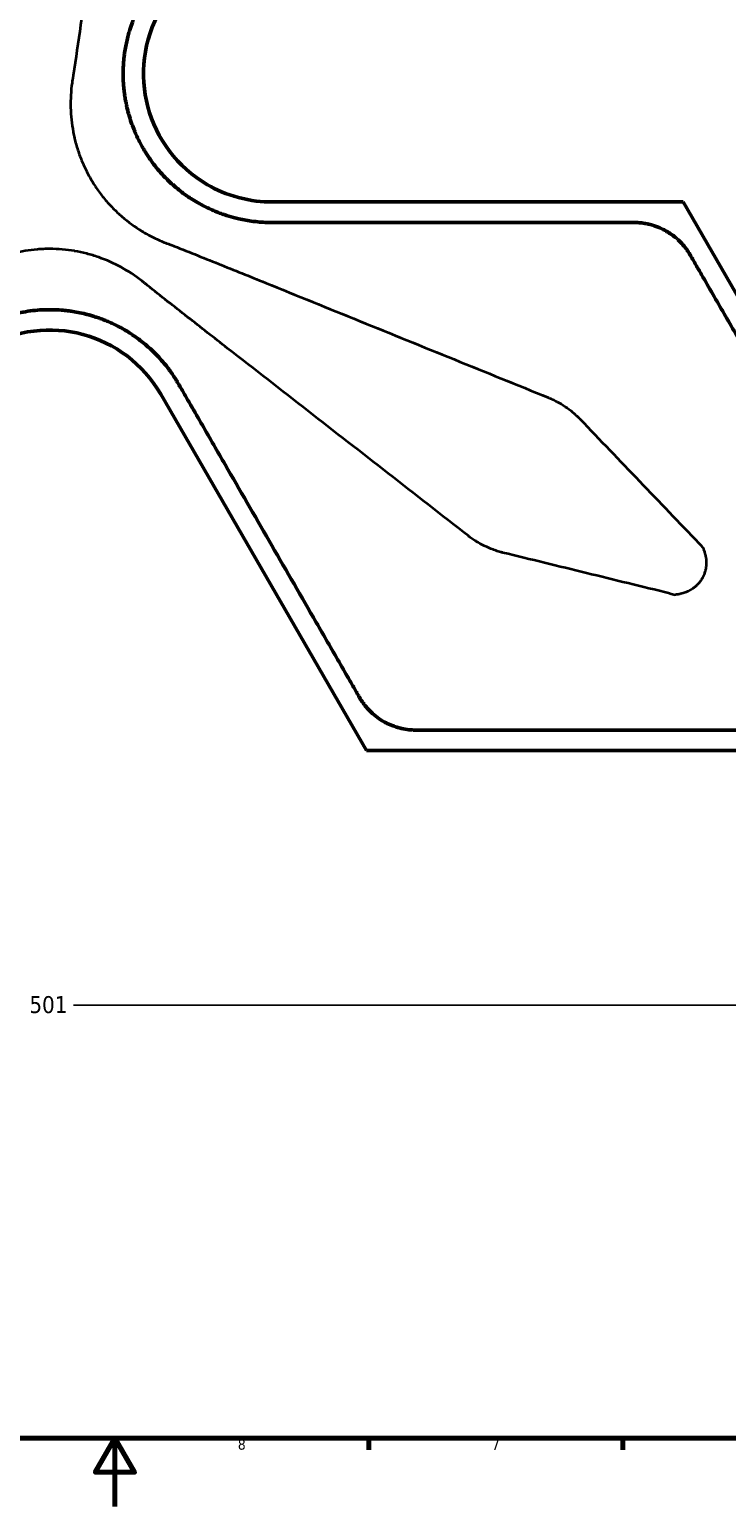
# Model space of a CAD drawing. Header units: inches. Extents: x -446 to 743, y -312 to 529.
# Tile 3 of 7: x 124 to 327, y -312 to 120. Entities that reach past the tile are written whole.
import ezdxf

# ---------------------------------------------------------------- set-up
doc = ezdxf.new("R2010")
doc.units = ezdxf.units.IN
doc.header["$MEASUREMENT"] = 0
for name, color, linetype in [('Dimension (ANSI)', 7, 'Continuous'), ('Visible (ANSI)', 7, 'Continuous'), ('Visible Narrow (ANSI)', 7, 'Continuous')]:
    doc.layers.add(name, color=color, linetype=linetype)

# ---------------------------------------------------------------- blocks, each defined once
blk = doc.blocks.new('block 3')
at = {"color": 7, "lineweight": 70, "true_color": 0xffffff}
blk.add_lwpolyline([(-425.91, -291.92), (-425.91, 508.98), (722.95, 508.98), (722.95, -291.92), (-425.91, -291.92)], dxfattribs=at)
blk = doc.blocks.new('block 4')
at = {"color": 7, "lineweight": 70, "true_color": 0xffffff}
blk.add_lwpolyline([(148.52, -311.92), (148.52, -291.92), (142.75, -301.92), (154.29, -301.92), (148.52, -291.92)], dxfattribs=at)
blk = doc.blocks.new('block 22')
at = {"color": 7, "lineweight": 70, "true_color": 0xffffff}
blk.add_lwpolyline([(222.82, -291.92), (222.82, -295.37)], dxfattribs=at)
blk = doc.blocks.new('block 24')
at = {"color": 7, "lineweight": 70, "true_color": 0xffffff}
blk.add_lwpolyline([(297.13, -291.92), (297.13, -295.37)], dxfattribs=at)
blk = doc.blocks.new('block 49')
at = {"color": 7, "true_color": 0xffffff, "insert": (258.79, -295.37), "char_height": 3.0476, "attachment_point": 7}
blk.add_mtext('\\fTahoma|b0|i0|c0|p34;\\W1;7', dxfattribs=at)
blk = doc.blocks.new('block 51')
at = {"color": 7, "true_color": 0xffffff, "insert": (184.48, -295.37), "char_height": 3.0476, "attachment_point": 7}
blk.add_mtext('\\fTahoma|b0|i0|c0|p34;\\W1;8', dxfattribs=at)
blk = doc.blocks.new('block 2')
for name in ['block 3', 'block 4', 'block 51', 'block 22', 'block 49', 'block 24']:
    blk.add_blockref(name, (0, 0))
blk = doc.blocks.new('block 115')
at = {"layer": 'Visible Narrow (ANSI)', "color": 7, "lineweight": 35, "true_color": 0xffffff}
blk.add_open_spline([(129.47, 55.94), (129.32, 55.94), (129.17, 55.94), (129.01, 55.94), (128.86, 55.94), (128.71, 55.94), (128.56, 55.93), (128.25, 55.93), (127.95, 55.92), (127.65, 55.91), (127.04, 55.88), (126.44, 55.84), (125.84, 55.79), (124.64, 55.69), (123.45, 55.54), (122.26, 55.34), (121.08, 55.13), (119.9, 54.88), (118.73, 54.58), (118.14, 54.43), (117.56, 54.27), (116.98, 54.09), (116.98, 54.09), (116.98, 54.09), (116.98, 54.09), (116.4, 53.92), (115.82, 53.73), (115.24, 53.53), (115.24, 53.53), (115.24, 53.53), (115.24, 53.53), (112.94, 52.73), (110.73, 51.75), (108.61, 50.59), (108.6, 50.59), (108.6, 50.59), (108.6, 50.59), (107.54, 50.01), (106.5, 49.38), (105.48, 48.72), (104.46, 48.05), (103.47, 47.34), (102.52, 46.59)], degree=3, knots=[0, 0, 0, 0, 1, 1, 1, 2, 2, 2, 3, 3, 3, 4, 4, 4, 5, 5, 5, 6, 6, 6, 7, 7, 7, 8, 8, 8, 9, 9, 9, 10, 10, 10, 11, 11, 11, 12, 12, 12, 13, 13, 13, 14, 14, 14, 14], dxfattribs=at)
blk = doc.blocks.new('block 128')
at = {"layer": 'Visible Narrow (ANSI)', "color": 7, "lineweight": 35, "true_color": 0xffffff}
blk.add_open_spline([(141.36, 76.53), (141.43, 76.4), (141.51, 76.27), (141.59, 76.14), (141.67, 76.01), (141.74, 75.88), (141.82, 75.75), (141.98, 75.49), (142.14, 75.23), (142.3, 74.97), (142.63, 74.46), (142.96, 73.96), (143.31, 73.47), (143.99, 72.48), (144.72, 71.52), (145.49, 70.59), (146.26, 69.67), (147.06, 68.77), (147.91, 67.91), (148.33, 67.48), (148.76, 67.06), (149.21, 66.64), (149.21, 66.64), (149.21, 66.64), (149.21, 66.64), (149.65, 66.22), (150.1, 65.82), (150.56, 65.42), (150.56, 65.42), (150.57, 65.42), (150.57, 65.41), (152.41, 63.82), (154.36, 62.4), (156.43, 61.14), (156.43, 61.14), (156.43, 61.14), (156.43, 61.14), (157.47, 60.51), (158.53, 59.92), (159.61, 59.37), (160.7, 58.82), (161.81, 58.32), (162.94, 57.87)], degree=3, knots=[0, 0, 0, 0, 1, 1, 1, 2, 2, 2, 3, 3, 3, 4, 4, 4, 5, 5, 5, 6, 6, 6, 7, 7, 7, 8, 8, 8, 9, 9, 9, 10, 10, 10, 11, 11, 11, 12, 12, 12, 13, 13, 13, 14, 14, 14, 14], dxfattribs=at)
blk = doc.blocks.new('block 129')
at = {"layer": 'Visible Narrow (ANSI)', "color": 7, "lineweight": 35, "true_color": 0xffffff}
blk.add_open_spline([(162.94, 57.87), (163.47, 57.65), (164.01, 57.44), (164.56, 57.25), (164.63, 57.22), (164.69, 57.2), (164.76, 57.17), (164.78, 57.17), (164.8, 57.16), (164.82, 57.15), (164.84, 57.15), (164.85, 57.14), (164.86, 57.14), (164.87, 57.13), (164.89, 57.13), (164.91, 57.12), (164.91, 57.12), (164.91, 57.12), (164.92, 57.12), (164.92, 57.12), (164.93, 57.11), (164.94, 57.11), (164.94, 57.11), (164.95, 57.11), (164.95, 57.11)], degree=3, knots=[0, 0, 0, 0, 1, 1, 1, 2, 2, 2, 3, 3, 3, 4, 4, 4, 5, 5, 5, 6, 6, 6, 7, 7, 7, 8, 8, 8, 8], dxfattribs=at)
blk = doc.blocks.new('block 130')
at = {"layer": 'Visible Narrow (ANSI)', "color": 7, "lineweight": 35, "true_color": 0xffffff}
blk.add_open_spline([(164.95, 57.11), (169.56, 55.29), (174.17, 53.44), (178.77, 51.6), (183.37, 49.75), (187.96, 47.89), (192.56, 46.03), (201.75, 42.31), (210.94, 38.58), (220.14, 34.85), (229.33, 31.12), (238.52, 27.39), (247.71, 23.66), (256.9, 19.93), (266.09, 16.2), (275.29, 12.47)], degree=3, knots=[0, 0, 0, 0, 1, 1, 1, 2, 2, 2, 3, 3, 3, 4, 4, 4, 5, 5, 5, 5], dxfattribs=at)
blk = doc.blocks.new('block 131')
at = {"layer": 'Visible Narrow (ANSI)', "color": 7, "lineweight": 35, "true_color": 0xffffff}
blk.add_open_spline([(275.29, 12.47), (275.37, 12.44), (275.46, 12.4), (275.55, 12.37), (275.57, 12.36), (275.59, 12.35), (275.61, 12.34), (275.72, 12.29), (275.83, 12.25), (275.93, 12.2), (276.14, 12.11), (276.35, 12.02), (276.56, 11.92), (276.57, 11.91), (276.57, 11.91), (276.58, 11.91), (276.99, 11.71), (277.4, 11.51), (277.8, 11.29), (277.82, 11.28), (277.83, 11.27), (277.85, 11.26), (278.65, 10.84), (279.42, 10.37), (280.16, 9.87), (280.2, 9.84), (280.23, 9.82), (280.27, 9.8), (280.99, 9.3), (281.68, 8.78), (282.36, 8.22), (282.41, 8.18), (282.46, 8.14), (282.51, 8.09), (282.81, 7.84), (283.11, 7.58), (283.4, 7.32), (283.46, 7.26), (283.52, 7.21), (283.58, 7.15), (283.68, 7.05), (283.79, 6.95), (283.9, 6.85), (283.96, 6.78), (284.03, 6.72), (284.09, 6.66), (284.11, 6.64), (284.13, 6.62), (284.15, 6.6), (284.19, 6.56), (284.23, 6.52), (284.27, 6.48), (284.29, 6.46), (284.31, 6.44), (284.33, 6.42), (284.34, 6.42), (284.34, 6.41), (284.35, 6.41), (284.36, 6.39), (284.38, 6.38), (284.39, 6.36)], degree=3, knots=[0, 0, 0, 0, 1, 1, 1, 2, 2, 2, 3, 3, 3, 4, 4, 4, 5, 5, 5, 6, 6, 6, 7, 7, 7, 8, 8, 8, 9, 9, 9, 10, 10, 10, 11, 11, 11, 12, 12, 12, 13, 13, 13, 14, 14, 14, 15, 15, 15, 16, 16, 16, 17, 17, 17, 18, 18, 18, 19, 19, 19, 20, 20, 20, 20], dxfattribs=at)
blk = doc.blocks.new('block 132')
at = {"layer": 'Visible Narrow (ANSI)', "color": 7, "lineweight": 35, "true_color": 0xffffff}
blk.add_open_spline([(284.39, 6.36), (284.42, 6.33), (284.45, 6.3), (284.49, 6.27), (284.52, 6.23), (284.55, 6.2), (284.58, 6.17)], degree=3, knots=[0, 0, 0, 0, 1, 1, 1, 2, 2, 2, 2], dxfattribs=at)
blk = doc.blocks.new('block 133')
at = {"layer": 'Visible Narrow (ANSI)', "color": 7, "lineweight": 35, "true_color": 0xffffff}
blk.add_open_spline([(284.58, 6.17), (290.37, 0.12), (296.16, -5.93), (301.96, -11.98), (307.75, -18.03), (313.55, -24.08), (319.33, -30.14)], degree=3, knots=[0, 0, 0, 0, 1, 1, 1, 2, 2, 2, 2], dxfattribs=at)
blk = doc.blocks.new('block 134')
at = {"layer": 'Visible Narrow (ANSI)', "color": 7, "lineweight": 35, "true_color": 0xffffff}
blk.add_open_spline([(320.44, -31.31), (320.16, -31.02), (319.61, -30.43), (319.33, -30.14)], degree=3, dxfattribs=at)
blk = doc.blocks.new('block 135')
at = {"layer": 'Visible Narrow (ANSI)', "color": 7, "lineweight": 35, "true_color": 0xffffff}
blk.add_open_spline([(320.44, -31.31), (320.45, -31.32), (320.45, -31.33), (320.46, -31.34), (320.46, -31.35), (320.46, -31.36), (320.47, -31.37), (320.49, -31.41), (320.51, -31.45), (320.52, -31.49), (320.55, -31.54), (320.57, -31.59), (320.59, -31.64), (320.63, -31.74), (320.68, -31.86), (320.72, -31.97), (320.78, -32.11), (320.83, -32.26), (320.88, -32.4), (320.93, -32.54), (320.98, -32.68), (321.02, -32.81), (321.1, -33.05), (321.16, -33.3), (321.22, -33.54), (321.23, -33.56), (321.23, -33.58), (321.24, -33.6), (321.29, -33.85), (321.34, -34.11), (321.38, -34.36), (321.4, -34.48), (321.42, -34.59), (321.43, -34.71), (321.44, -34.84), (321.46, -34.97), (321.47, -35.1), (321.49, -35.35), (321.49, -35.59), (321.49, -35.84), (321.49, -35.86), (321.49, -35.88), (321.49, -35.91), (321.49, -36.12), (321.48, -36.34), (321.47, -36.55), (321.45, -36.73), (321.43, -36.92), (321.41, -37.1), (321.37, -37.38), (321.32, -37.66), (321.26, -37.94), (321.23, -38.05), (321.2, -38.16), (321.17, -38.27), (321.08, -38.61), (320.98, -38.93), (320.85, -39.26), (320.68, -39.68), (320.49, -40.08), (320.26, -40.48), (320.26, -40.48), (320.26, -40.48), (320.25, -40.49), (320.05, -40.83), (319.83, -41.16), (319.6, -41.47), (319.56, -41.52), (319.52, -41.57), (319.48, -41.62), (319.27, -41.88), (319.05, -42.13), (318.81, -42.37), (318.72, -42.46), (318.63, -42.55), (318.54, -42.63), (318.34, -42.82), (318.13, -43), (317.91, -43.17), (317.76, -43.28), (317.6, -43.4), (317.44, -43.51), (317.27, -43.62), (317.1, -43.73), (316.92, -43.84), (316.89, -43.85), (316.86, -43.87), (316.83, -43.89), (316.62, -44.01), (316.4, -44.12), (316.18, -44.23), (316.07, -44.28), (315.96, -44.33), (315.85, -44.38), (315.49, -44.53), (315.13, -44.67), (314.76, -44.78), (314.75, -44.78), (314.74, -44.78), (314.73, -44.78), (314.48, -44.86), (314.22, -44.93), (313.96, -44.99), (313.83, -45.01), (313.7, -45.04), (313.57, -45.06), (313.56, -45.06), (313.55, -45.07), (313.54, -45.07), (313.38, -45.1), (313.23, -45.12), (313.08, -45.14), (312.91, -45.17), (312.74, -45.19), (312.57, -45.21), (312.55, -45.21), (312.52, -45.21), (312.5, -45.22), (312.48, -45.22), (312.46, -45.22), (312.44, -45.22), (312.43, -45.22), (312.42, -45.23), (312.41, -45.22)], degree=3, knots=[0, 0, 0, 0, 1, 1, 1, 2, 2, 2, 3, 3, 3, 4, 4, 4, 5, 5, 5, 6, 6, 6, 7, 7, 7, 8, 8, 8, 9, 9, 9, 10, 10, 10, 11, 11, 11, 12, 12, 12, 13, 13, 13, 14, 14, 14, 15, 15, 15, 16, 16, 16, 17, 17, 17, 18, 18, 18, 19, 19, 19, 20, 20, 20, 21, 21, 21, 22, 22, 22, 23, 23, 23, 24, 24, 24, 25, 25, 25, 26, 26, 26, 27, 27, 27, 28, 28, 28, 29, 29, 29, 30, 30, 30, 31, 31, 31, 32, 32, 32, 33, 33, 33, 34, 34, 34, 35, 35, 35, 36, 36, 36, 37, 37, 37, 38, 38, 38, 39, 39, 39, 40, 40, 40, 41, 41, 41, 41], dxfattribs=at)
blk = doc.blocks.new('block 136')
at = {"layer": 'Visible Narrow (ANSI)', "color": 7, "lineweight": 35, "true_color": 0xffffff}
blk.add_open_spline([(310.84, -44.84), (311.23, -44.94), (312.02, -45.13), (312.41, -45.23)], degree=3, dxfattribs=at)
blk = doc.blocks.new('block 137')
at = {"layer": 'Visible Narrow (ANSI)', "color": 7, "lineweight": 35, "true_color": 0xffffff}
blk.add_open_spline([(310.84, -44.84), (302.7, -42.87), (294.56, -40.88), (286.43, -38.88), (278.29, -36.89), (270.15, -34.9), (262.01, -32.91)], degree=3, knots=[0, 0, 0, 0, 1, 1, 1, 2, 2, 2, 2], dxfattribs=at)
blk = doc.blocks.new('block 138')
at = {"layer": 'Visible Narrow (ANSI)', "color": 7, "lineweight": 35, "true_color": 0xffffff}
blk.add_open_spline([(262.01, -32.91), (261.97, -32.89), (261.93, -32.88), (261.89, -32.87), (261.85, -32.86), (261.8, -32.85), (261.76, -32.84)], degree=3, knots=[0, 0, 0, 0, 1, 1, 1, 2, 2, 2, 2], dxfattribs=at)
blk = doc.blocks.new('block 139')
at = {"layer": 'Visible Narrow (ANSI)', "color": 7, "lineweight": 35, "true_color": 0xffffff}
blk.add_open_spline([(261.76, -32.84), (261.74, -32.84), (261.72, -32.83), (261.69, -32.83), (261.69, -32.82), (261.68, -32.82), (261.68, -32.82), (261.57, -32.79), (261.46, -32.76), (261.35, -32.73), (261.12, -32.67), (260.89, -32.6), (260.66, -32.53), (260.2, -32.39), (259.75, -32.24), (259.3, -32.07), (259.24, -32.05), (259.18, -32.03), (259.12, -32), (258.29, -31.7), (257.48, -31.35), (256.69, -30.97), (256.65, -30.95), (256.62, -30.93), (256.58, -30.92), (255.77, -30.52), (254.99, -30.09), (254.22, -29.62), (254.21, -29.61), (254.19, -29.6), (254.18, -29.59), (253.8, -29.35), (253.42, -29.1), (253.05, -28.85), (253.04, -28.84), (253.03, -28.84), (253.03, -28.83), (252.84, -28.7), (252.66, -28.57), (252.47, -28.43), (252.38, -28.37), (252.28, -28.3), (252.19, -28.22), (252.11, -28.17), (252.04, -28.11), (251.96, -28.05), (251.95, -28.04), (251.93, -28.03), (251.91, -28.01)], degree=3, knots=[0, 0, 0, 0, 1, 1, 1, 2, 2, 2, 3, 3, 3, 4, 4, 4, 5, 5, 5, 6, 6, 6, 7, 7, 7, 8, 8, 8, 9, 9, 9, 10, 10, 10, 11, 11, 11, 12, 12, 12, 13, 13, 13, 14, 14, 14, 15, 15, 15, 16, 16, 16, 16], dxfattribs=at)
blk = doc.blocks.new('block 140')
at = {"layer": 'Visible Narrow (ANSI)', "color": 7, "lineweight": 35, "true_color": 0xffffff}
blk.add_open_spline([(251.91, -28.01), (244.09, -21.91), (236.26, -15.82), (228.44, -9.72), (220.61, -3.63), (212.78, 2.47), (204.96, 8.56), (197.13, 14.66), (189.31, 20.75), (181.49, 26.85), (177.58, 29.9), (173.67, 32.96), (169.77, 36.02), (165.87, 39.07), (161.97, 42.14), (158.09, 45.22)], degree=3, knots=[0, 0, 0, 0, 1, 1, 1, 2, 2, 2, 3, 3, 3, 4, 4, 4, 5, 5, 5, 5], dxfattribs=at)
blk = doc.blocks.new('block 141')
at = {"layer": 'Visible Narrow (ANSI)', "color": 7, "lineweight": 35, "true_color": 0xffffff}
blk.add_open_spline([(158.09, 45.22), (158.07, 45.24), (158.05, 45.26), (158.02, 45.28), (157.99, 45.31), (157.97, 45.33), (157.94, 45.36), (157.88, 45.4), (157.83, 45.45), (157.77, 45.5), (157.57, 45.67), (157.37, 45.84), (157.16, 46), (156.92, 46.2), (156.67, 46.4), (156.43, 46.59)], degree=3, knots=[0, 0, 0, 0, 1, 1, 1, 2, 2, 2, 3, 3, 3, 4, 4, 4, 5, 5, 5, 5], dxfattribs=at)
blk = doc.blocks.new('block 142')
at = {"layer": 'Visible Narrow (ANSI)', "color": 7, "lineweight": 35, "true_color": 0xffffff}
blk.add_open_spline([(156.43, 46.59), (154.5, 48.09), (152.49, 49.41), (150.38, 50.57), (150.37, 50.57), (150.36, 50.58), (150.34, 50.59), (148.25, 51.73), (146.06, 52.7), (143.78, 53.5), (143.76, 53.51), (143.74, 53.52), (143.71, 53.53), (143.16, 53.72), (142.61, 53.9), (142.05, 54.07), (142.02, 54.08), (142, 54.08), (141.97, 54.09), (141.42, 54.26), (140.85, 54.42), (140.29, 54.56), (140.27, 54.57), (140.24, 54.57), (140.22, 54.58), (139.07, 54.88), (137.91, 55.13), (136.74, 55.33), (136.72, 55.33), (136.7, 55.33), (136.68, 55.34), (135.5, 55.54), (134.32, 55.69), (133.12, 55.79), (131.91, 55.89), (130.69, 55.94), (129.47, 55.94)], degree=3, knots=[0, 0, 0, 0, 1, 1, 1, 2, 2, 2, 3, 3, 3, 4, 4, 4, 5, 5, 5, 6, 6, 6, 7, 7, 7, 8, 8, 8, 9, 9, 9, 10, 10, 10, 11, 11, 11, 12, 12, 12, 12], dxfattribs=at)
blk = doc.blocks.new('block 155')
at = {"layer": 'Visible Narrow (ANSI)', "color": 7, "lineweight": 35, "true_color": 0xffffff}
blk.add_open_spline([(152.85, 224.55), (151.48, 214.72), (150.11, 204.9), (148.74, 195.07), (147.38, 185.25), (146.01, 175.42), (144.65, 165.6), (143.28, 155.77), (141.92, 145.95), (140.54, 136.13), (139.85, 131.21), (139.16, 126.3), (138.47, 121.4), (137.77, 116.49), (137.06, 111.58), (136.33, 106.68)], degree=3, knots=[0, 0, 0, 0, 1, 1, 1, 2, 2, 2, 3, 3, 3, 4, 4, 4, 5, 5, 5, 5], dxfattribs=at)
blk = doc.blocks.new('block 156')
at = {"layer": 'Visible Narrow (ANSI)', "color": 7, "lineweight": 35, "true_color": 0xffffff}
blk.add_open_spline([(136.33, 106.68), (136.33, 106.65), (136.32, 106.62), (136.31, 106.59), (136.31, 106.55), (136.3, 106.52), (136.29, 106.48), (136.28, 106.41), (136.27, 106.34), (136.25, 106.27), (136.21, 106.01), (136.16, 105.75), (136.12, 105.49), (136.07, 105.18), (136.02, 104.87), (135.98, 104.55)], degree=3, knots=[0, 0, 0, 0, 1, 1, 1, 2, 2, 2, 3, 3, 3, 4, 4, 4, 5, 5, 5, 5], dxfattribs=at)
blk = doc.blocks.new('block 157')
at = {"layer": 'Visible Narrow (ANSI)', "color": 7, "lineweight": 35, "true_color": 0xffffff}
blk.add_open_spline([(135.98, 104.55), (135.64, 102.14), (135.5, 99.73), (135.56, 97.33), (135.56, 97.32), (135.56, 97.3), (135.56, 97.29), (135.62, 94.9), (135.87, 92.52), (136.32, 90.15), (136.32, 90.12), (136.33, 90.1), (136.33, 90.08), (136.44, 89.5), (136.56, 88.93), (136.69, 88.36), (136.7, 88.34), (136.71, 88.31), (136.71, 88.29), (136.84, 87.72), (136.99, 87.16), (137.14, 86.6), (137.15, 86.57), (137.16, 86.55), (137.16, 86.52), (137.48, 85.38), (137.85, 84.25), (138.26, 83.14), (138.27, 83.12), (138.27, 83.1), (138.28, 83.08), (138.69, 81.96), (139.16, 80.86), (139.67, 79.77), (140.18, 78.67), (140.75, 77.59), (141.36, 76.53)], degree=3, knots=[0, 0, 0, 0, 1, 1, 1, 2, 2, 2, 3, 3, 3, 4, 4, 4, 5, 5, 5, 6, 6, 6, 7, 7, 7, 8, 8, 8, 9, 9, 9, 10, 10, 10, 11, 11, 11, 12, 12, 12, 12], dxfattribs=at)
blk = doc.blocks.new('block 171')
at = {"layer": 'Visible (ANSI)', "color": 7, "lineweight": 50, "true_color": 0xffffff}
blk.add_lwpolyline([(161.91, 13.46), (222.09, -90.78)], dxfattribs=at)
blk = doc.blocks.new('block 172')
at = {"layer": 'Visible (ANSI)', "color": 7, "lineweight": 50, "true_color": 0xffffff}
blk.add_lwpolyline([(222.12, -90.72), (222.09, -90.78)], dxfattribs=at)
blk = doc.blocks.new('block 175')
at = {"layer": 'Visible (ANSI)', "color": 7, "lineweight": 50, "true_color": 0xffffff}
blk.add_lwpolyline([(374.92, -34.54), (314.74, 69.7)], dxfattribs=at)
blk = doc.blocks.new('block 176')
at = {"layer": 'Visible (ANSI)', "color": 7, "lineweight": 50, "true_color": 0xffffff}
blk.add_lwpolyline([(314.71, 69.64), (314.74, 69.7)], dxfattribs=at)
blk = doc.blocks.new('block 187')
at = {"layer": 'Visible (ANSI)', "color": 7, "lineweight": 50, "true_color": 0xffffff}
blk.add_open_spline([(161.91, 125.94), (151.55, 108.01), (157.7, 85.08), (175.63, 74.72), (180.21, 71.74), (188.92, 69.4), (194.38, 69.7)], degree=3, knots=[0, 0, 0, 0, 1, 1, 1, 2, 2, 2, 2], dxfattribs=at)
blk = doc.blocks.new('block 188')
at = {"layer": 'Visible (ANSI)', "color": 7, "lineweight": 50, "true_color": 0xffffff}
blk.add_lwpolyline([(314.74, 69.7), (194.38, 69.7)], dxfattribs=at)
blk = doc.blocks.new('block 192')
at = {"layer": 'Visible (ANSI)', "color": 7, "lineweight": 50, "true_color": 0xffffff}
blk.add_open_spline([(161.91, 13.46), (151.55, 31.39), (128.62, 37.54), (110.69, 27.18), (105.81, 24.71), (99.43, 18.34), (96.96, 13.46)], degree=3, knots=[0, 0, 0, 0, 1, 1, 1, 2, 2, 2, 2], dxfattribs=at)
blk = doc.blocks.new('block 193')
at = {"layer": 'Visible (ANSI)', "color": 7, "lineweight": 50, "true_color": 0xffffff}
blk.add_lwpolyline([(222.09, -90.78), (342.45, -90.78)], dxfattribs=at)
blk = doc.blocks.new('block 203')
at = {"layer": 'Visible (ANSI)', "color": 7, "lineweight": 50, "true_color": 0xffffff}
blk.add_open_spline([(91.8, 16.43), (92.76, 18.09), (93.82, 19.66), (94.97, 21.16), (96.12, 22.66), (97.36, 24.08), (98.7, 25.42), (99.37, 26.09), (100.07, 26.74), (100.79, 27.37), (101.51, 28.01), (102.24, 28.61), (103, 29.19), (104.51, 30.35), (106.08, 31.4), (107.71, 32.34), (109.35, 33.29), (111.05, 34.13), (112.81, 34.86), (112.81, 34.86), (112.81, 34.86), (112.81, 34.86), (113.69, 35.22), (114.59, 35.56), (115.49, 35.87), (115.49, 35.87), (115.49, 35.87), (115.49, 35.87), (116.39, 36.17), (117.3, 36.45), (118.21, 36.69), (118.21, 36.69), (118.22, 36.69), (118.22, 36.69), (120.04, 37.18), (121.89, 37.55), (123.77, 37.8), (123.77, 37.8), (123.77, 37.8), (123.77, 37.8), (124.71, 37.92), (125.65, 38.02), (126.6, 38.08), (127.55, 38.14), (128.51, 38.17), (129.47, 38.17), (129.47, 38.17), (129.47, 38.17), (129.47, 38.17)], degree=3, knots=[0, 0, 0, 0, 1, 1, 1, 2, 2, 2, 3, 3, 3, 4, 4, 4, 5, 5, 5, 6, 6, 6, 7, 7, 7, 8, 8, 8, 9, 9, 9, 10, 10, 10, 11, 11, 11, 12, 12, 12, 13, 13, 13, 14, 14, 14, 15, 15, 15, 16, 16, 16, 16], dxfattribs=at)
blk = doc.blocks.new('block 204')
at = {"layer": 'Visible (ANSI)', "color": 7, "lineweight": 50, "true_color": 0xffffff}
blk.add_open_spline([(129.47, 38.17), (130.63, 38.17), (131.78, 38.13), (132.94, 38.04), (133.52, 37.99), (134.11, 37.93), (134.69, 37.86), (135.03, 37.82), (135.37, 37.77), (135.71, 37.73), (136.38, 37.63), (137.05, 37.51), (137.72, 37.39), (138.49, 37.24), (139.26, 37.07), (140.02, 36.87), (140.25, 36.82), (140.48, 36.76), (140.7, 36.7), (141.09, 36.6), (141.47, 36.49), (141.86, 36.37), (142.22, 36.26), (142.59, 36.15), (142.95, 36.03), (143.12, 35.98), (143.28, 35.92), (143.44, 35.87), (143.92, 35.71), (144.39, 35.54), (144.86, 35.36), (145.28, 35.2), (145.7, 35.04), (146.11, 34.86), (146.63, 34.65), (147.15, 34.42), (147.66, 34.19), (148.41, 33.84), (149.15, 33.48), (149.87, 33.09), (150.32, 32.86), (150.76, 32.61), (151.19, 32.36), (151.77, 32.03), (152.34, 31.68), (152.91, 31.32), (153.14, 31.17), (153.38, 31.02), (153.61, 30.86), (154.24, 30.44), (154.87, 29.99), (155.48, 29.54), (155.64, 29.42), (155.79, 29.31), (155.94, 29.2), (156.46, 28.79), (156.98, 28.37), (157.49, 27.94), (158.44, 27.15), (159.34, 26.32), (160.21, 25.45), (160.61, 25.05), (161, 24.65), (161.38, 24.24), (161.92, 23.65), (162.45, 23.05), (162.96, 22.43), (163.3, 22.02), (163.63, 21.61), (163.95, 21.19), (164.16, 20.91), (164.37, 20.64), (164.57, 20.36), (165.08, 19.66), (165.57, 18.95), (166.04, 18.22), (166.28, 17.86), (166.51, 17.49), (166.73, 17.12), (166.75, 17.08), (166.77, 17.05), (166.79, 17.01), (166.99, 16.69), (167.12, 16.46), (167.14, 16.43)], degree=3, knots=[0, 0, 0, 0, 1, 1, 1, 2, 2, 2, 3, 3, 3, 4, 4, 4, 5, 5, 5, 6, 6, 6, 7, 7, 7, 8, 8, 8, 9, 9, 9, 10, 10, 10, 11, 11, 11, 12, 12, 12, 13, 13, 13, 14, 14, 14, 15, 15, 15, 16, 16, 16, 17, 17, 17, 18, 18, 18, 19, 19, 19, 20, 20, 20, 21, 21, 21, 22, 22, 22, 23, 23, 23, 24, 24, 24, 25, 25, 25, 26, 26, 26, 27, 27, 27, 28, 28, 28, 28], dxfattribs=at)
blk = doc.blocks.new('block 205')
at = {"layer": 'Visible (ANSI)', "color": 7, "lineweight": 50, "true_color": 0xffffff}
blk.add_open_spline([(167.14, 16.43), (167.14, 16.42), (167.16, 16.38), (167.17, 16.38), (167.18, 16.36), (167.18, 16.35), (167.19, 16.33), (167.21, 16.3), (167.23, 16.27), (167.25, 16.23), (167.29, 16.17), (167.32, 16.1), (167.36, 16.04), (167.44, 15.91), (167.51, 15.78), (167.58, 15.65), (167.73, 15.4), (167.88, 15.14), (168.03, 14.89), (168.32, 14.38), (168.62, 13.86), (168.91, 13.35), (169.49, 12.35), (170.08, 11.32), (170.66, 10.33), (171.78, 8.39), (173.01, 6.26), (174.09, 4.38), (176.31, 0.54), (178.53, -3.31), (180.75, -7.15), (185.04, -14.58), (189.33, -22.01), (193.62, -29.44), (197.94, -36.93), (202.26, -44.41), (206.59, -51.9), (208.8, -55.73), (211.01, -59.57), (213.23, -63.4), (214.36, -65.37), (215.49, -67.33), (216.63, -69.29), (217.2, -70.29), (217.78, -71.29), (218.36, -72.29), (218.65, -72.79), (218.94, -73.29), (219.23, -73.8), (219.37, -74.05), (219.52, -74.3), (219.67, -74.55), (219.74, -74.68), (219.81, -74.81), (219.88, -74.93), (219.9, -74.96), (220.1, -75.31), (220.1, -75.31)], degree=3, knots=[0, 0, 0, 0, 1, 1, 1, 2, 2, 2, 3, 3, 3, 4, 4, 4, 5, 5, 5, 6, 6, 6, 7, 7, 7, 8, 8, 8, 9, 9, 9, 10, 10, 10, 11, 11, 11, 12, 12, 12, 13, 13, 13, 14, 14, 14, 15, 15, 15, 16, 16, 16, 17, 17, 17, 18, 18, 18, 19, 19, 19, 19], dxfattribs=at)
blk = doc.blocks.new('block 206')
at = {"layer": 'Visible (ANSI)', "color": 7, "lineweight": 50, "true_color": 0xffffff}
blk.add_open_spline([(220.1, -75.31), (220.12, -75.34), (220.13, -75.36), (220.15, -75.39), (220.17, -75.42), (220.18, -75.44), (220.2, -75.47), (220.23, -75.52), (220.26, -75.58), (220.29, -75.63), (220.35, -75.73), (220.42, -75.84), (220.49, -75.95), (220.62, -76.16), (220.76, -76.38), (220.91, -76.59), (221.22, -77.04), (221.55, -77.48), (221.9, -77.9), (222.15, -78.2), (222.41, -78.5), (222.68, -78.79), (223.06, -79.19), (223.46, -79.59), (223.88, -79.96), (224.48, -80.5), (225.12, -81.01), (225.79, -81.47), (226.21, -81.75), (226.63, -82.02), (227.06, -82.27), (227.41, -82.47), (227.77, -82.66), (228.14, -82.85), (228.8, -83.17), (229.48, -83.46), (230.17, -83.71), (230.44, -83.8), (230.7, -83.89), (230.97, -83.97), (231.44, -84.12), (231.91, -84.24), (232.39, -84.35), (233.09, -84.51), (233.79, -84.62), (234.51, -84.7), (234.85, -84.74), (235.2, -84.77), (235.55, -84.78), (235.72, -84.79), (235.89, -84.8), (236.05, -84.81), (236.14, -84.81), (236.22, -84.81), (236.31, -84.81), (236.35, -84.81), (236.39, -84.81), (236.43, -84.81), (236.48, -84.81), (236.52, -84.81), (236.56, -84.81)], degree=3, knots=[0, 0, 0, 0, 1, 1, 1, 2, 2, 2, 3, 3, 3, 4, 4, 4, 5, 5, 5, 6, 6, 6, 7, 7, 7, 8, 8, 8, 9, 9, 9, 10, 10, 10, 11, 11, 11, 12, 12, 12, 13, 13, 13, 14, 14, 14, 15, 15, 15, 16, 16, 16, 17, 17, 17, 18, 18, 18, 19, 19, 19, 20, 20, 20, 20], dxfattribs=at)
blk = doc.blocks.new('block 207')
at = {"layer": 'Visible (ANSI)', "color": 7, "lineweight": 50, "true_color": 0xffffff}
blk.add_open_spline([(236.56, -84.81), (236.59, -84.81), (236.63, -84.81), (236.66, -84.81), (236.7, -84.81), (236.73, -84.81), (236.76, -84.81), (236.83, -84.81), (236.9, -84.81), (236.97, -84.81), (237.11, -84.81), (237.25, -84.81), (237.39, -84.81), (237.66, -84.81), (237.94, -84.81), (238.22, -84.81), (238.77, -84.81), (239.32, -84.81), (239.87, -84.81), (240.98, -84.81), (242.08, -84.81), (243.19, -84.81), (245.39, -84.81), (247.6, -84.81), (249.8, -84.81), (254.21, -84.81), (258.62, -84.81), (263.02, -84.81), (271.86, -84.81), (280.69, -84.81), (289.52, -84.81), (298.25, -84.81), (306.98, -84.81), (315.71, -84.81), (320.14, -84.81), (324.57, -84.81), (329, -84.81), (331.24, -84.81), (333.48, -84.81), (335.72, -84.81), (336.85, -84.81), (337.97, -84.81), (339.1, -84.81), (339.66, -84.81), (340.23, -84.81), (340.79, -84.81), (341.07, -84.81), (341.36, -84.81), (341.64, -84.81), (341.78, -84.81), (341.92, -84.81), (342.06, -84.81), (342.13, -84.81), (342.21, -84.81), (342.28, -84.81), (342.31, -84.81), (342.35, -84.81), (342.38, -84.81), (342.39, -84.81), (342.49, -84.81), (342.49, -84.81)], degree=3, knots=[0, 0, 0, 0, 1, 1, 1, 2, 2, 2, 3, 3, 3, 4, 4, 4, 5, 5, 5, 6, 6, 6, 7, 7, 7, 8, 8, 8, 9, 9, 9, 10, 10, 10, 11, 11, 11, 12, 12, 12, 13, 13, 13, 14, 14, 14, 15, 15, 15, 16, 16, 16, 17, 17, 17, 18, 18, 18, 19, 19, 19, 20, 20, 20, 20], dxfattribs=at)
blk = doc.blocks.new('block 209')
at = {"layer": 'Visible (ANSI)', "color": 7, "lineweight": 50, "true_color": 0xffffff}
blk.add_open_spline([(369.76, -37.57), (369.76, -37.56), (369.72, -37.48), (369.71, -37.48), (369.69, -37.44), (369.68, -37.41), (369.66, -37.38), (369.62, -37.32), (369.59, -37.26), (369.55, -37.2), (369.48, -37.08), (369.41, -36.95), (369.34, -36.83), (369.2, -36.59), (369.06, -36.34), (368.92, -36.1), (368.63, -35.61), (368.35, -35.12), (368.07, -34.63), (367.51, -33.66), (366.94, -32.68), (366.38, -31.71), (365.26, -29.77), (364.14, -27.83), (363.02, -25.89), (360.81, -22.05), (358.59, -18.21), (356.38, -14.38), (352.01, -6.82), (347.65, 0.74), (343.28, 8.3), (338.87, 15.95), (334.45, 23.6), (330.03, 31.25), (327.83, 35.07), (325.63, 38.88), (323.42, 42.7), (322.32, 44.61), (321.22, 46.52), (320.11, 48.43), (319.56, 49.39), (319.01, 50.34), (318.46, 51.3), (318.18, 51.78), (317.9, 52.26), (317.63, 52.74), (317.49, 52.98), (317.35, 53.21), (317.21, 53.45), (317.14, 53.57), (317.08, 53.69), (317.01, 53.81), (316.97, 53.87), (316.94, 53.93), (316.9, 53.99), (316.89, 54.02), (316.87, 54.05), (316.85, 54.08), (316.83, 54.11), (316.82, 54.14), (316.8, 54.17)], degree=3, knots=[0, 0, 0, 0, 1, 1, 1, 2, 2, 2, 3, 3, 3, 4, 4, 4, 5, 5, 5, 6, 6, 6, 7, 7, 7, 8, 8, 8, 9, 9, 9, 10, 10, 10, 11, 11, 11, 12, 12, 12, 13, 13, 13, 14, 14, 14, 15, 15, 15, 16, 16, 16, 17, 17, 17, 18, 18, 18, 19, 19, 19, 20, 20, 20, 20], dxfattribs=at)
blk = doc.blocks.new('block 210')
at = {"layer": 'Visible (ANSI)', "color": 7, "lineweight": 50, "true_color": 0xffffff}
blk.add_open_spline([(316.8, 54.17), (316.78, 54.2), (316.76, 54.24), (316.74, 54.28), (316.72, 54.32), (316.69, 54.35), (316.67, 54.39), (316.63, 54.46), (316.59, 54.53), (316.54, 54.6), (316.45, 54.75), (316.36, 54.89), (316.27, 55.03), (316.08, 55.33), (315.88, 55.61), (315.68, 55.89), (315.26, 56.47), (314.8, 57.02), (314.31, 57.55), (313.98, 57.91), (313.64, 58.26), (313.28, 58.59), (313.07, 58.78), (312.87, 58.97), (312.65, 59.15), (312.09, 59.62), (311.5, 60.07), (310.89, 60.48), (310.55, 60.71), (310.2, 60.92), (309.85, 61.13), (309.41, 61.37), (308.97, 61.61), (308.52, 61.82), (307.79, 62.17), (307.03, 62.47), (306.26, 62.73), (305.73, 62.9), (305.19, 63.05), (304.64, 63.18), (304.26, 63.27), (303.87, 63.35), (303.49, 63.41), (302.95, 63.5), (302.4, 63.57), (301.86, 63.61), (301.6, 63.63), (301.34, 63.65), (301.09, 63.66), (300.96, 63.66), (300.84, 63.67), (300.71, 63.67), (300.65, 63.67), (300.59, 63.67), (300.53, 63.67), (300.5, 63.67), (300.47, 63.67), (300.44, 63.67), (300.4, 63.67), (300.37, 63.67), (300.35, 63.67)], degree=3, knots=[0, 0, 0, 0, 1, 1, 1, 2, 2, 2, 3, 3, 3, 4, 4, 4, 5, 5, 5, 6, 6, 6, 7, 7, 7, 8, 8, 8, 9, 9, 9, 10, 10, 10, 11, 11, 11, 12, 12, 12, 13, 13, 13, 14, 14, 14, 15, 15, 15, 16, 16, 16, 17, 17, 17, 18, 18, 18, 19, 19, 19, 20, 20, 20, 20], dxfattribs=at)
blk = doc.blocks.new('block 211')
at = {"layer": 'Visible (ANSI)', "color": 7, "lineweight": 50, "true_color": 0xffffff}
blk.add_open_spline([(300.35, 63.67), (300.34, 63.67), (299.94, 63.67), (299.91, 63.67), (299.76, 63.67), (299.61, 63.67), (299.47, 63.67), (299.18, 63.67), (298.89, 63.67), (298.59, 63.67), (298.01, 63.67), (297.43, 63.67), (296.85, 63.67), (295.7, 63.67), (294.55, 63.67), (293.4, 63.67), (291.13, 63.67), (288.86, 63.67), (286.59, 63.67), (282.16, 63.67), (277.74, 63.67), (273.31, 63.67), (264.67, 63.67), (256.02, 63.67), (247.38, 63.67), (238.8, 63.67), (230.22, 63.67), (221.64, 63.67), (217.2, 63.67), (212.76, 63.67), (208.32, 63.67), (206.04, 63.67), (203.75, 63.67), (201.46, 63.67), (200.31, 63.67), (199.12, 63.67), (197.96, 63.67), (197.37, 63.67), (196.78, 63.67), (196.19, 63.67), (195.9, 63.67), (195.6, 63.67), (195.31, 63.67), (195.16, 63.67), (195.01, 63.67), (194.86, 63.67), (194.79, 63.67), (194.71, 63.67), (194.64, 63.67), (194.6, 63.67), (194.56, 63.67), (194.53, 63.67), (194.51, 63.67), (194.49, 63.67), (194.47, 63.67), (194.47, 63.67), (194.42, 63.67), (194.42, 63.67)], degree=3, knots=[0, 0, 0, 0, 1, 1, 1, 2, 2, 2, 3, 3, 3, 4, 4, 4, 5, 5, 5, 6, 6, 6, 7, 7, 7, 8, 8, 8, 9, 9, 9, 10, 10, 10, 11, 11, 11, 12, 12, 12, 13, 13, 13, 14, 14, 14, 15, 15, 15, 16, 16, 16, 17, 17, 17, 18, 18, 18, 19, 19, 19, 19], dxfattribs=at)
blk = doc.blocks.new('block 212')
at = {"layer": 'Visible (ANSI)', "color": 7, "lineweight": 50, "true_color": 0xffffff}
blk.add_open_spline([(194.42, 63.67), (194.24, 63.67), (194.06, 63.67), (193.87, 63.67), (192.67, 63.69), (191.27, 63.76), (189.72, 63.92), (189.59, 63.94), (189.46, 63.95), (189.32, 63.97), (189.2, 63.98), (189.07, 64), (188.94, 64.01), (187.54, 64.19), (186.15, 64.44), (184.77, 64.75), (184.23, 64.88), (183.7, 65.01), (183.17, 65.15), (182.25, 65.4), (181.34, 65.67), (180.44, 65.98), (180.17, 66.07), (179.89, 66.17), (179.62, 66.27), (178.99, 66.49), (178.38, 66.73), (177.76, 66.99), (176.62, 67.46), (175.5, 67.98), (174.4, 68.55), (173.94, 68.79), (173.49, 69.03), (173.04, 69.29), (172.92, 69.35), (172.8, 69.42), (172.68, 69.49), (172.02, 69.87), (171.38, 70.27), (170.74, 70.68), (170.25, 70.99), (169.77, 71.32), (169.29, 71.66), (168.9, 71.94), (168.51, 72.22), (168.13, 72.51), (168.07, 72.56), (168.01, 72.6), (167.95, 72.65), (167.48, 73.01), (167.01, 73.39), (166.55, 73.77), (166.27, 74), (166, 74.23), (165.73, 74.47), (165.32, 74.83), (164.91, 75.21), (164.5, 75.59), (164.22, 75.86), (163.94, 76.13), (163.66, 76.41), (163.04, 77.03), (162.44, 77.67), (161.86, 78.32), (161.34, 78.91), (160.83, 79.52), (160.34, 80.13), (160.31, 80.17), (160.29, 80.2), (160.26, 80.24), (160.15, 80.38), (160.03, 80.53), (159.92, 80.67), (159.54, 81.17), (159.17, 81.67), (158.81, 82.18), (158.76, 82.26), (158.7, 82.34), (158.65, 82.42), (158.6, 82.49), (158.55, 82.56), (158.5, 82.63), (157.94, 83.45), (157.5, 84.16), (157.19, 84.68), (156.98, 85.02), (156.83, 85.27), (156.75, 85.42)], degree=3, knots=[0, 0, 0, 0, 1, 1, 1, 2, 2, 2, 3, 3, 3, 4, 4, 4, 5, 5, 5, 6, 6, 6, 7, 7, 7, 8, 8, 8, 9, 9, 9, 10, 10, 10, 11, 11, 11, 12, 12, 12, 13, 13, 13, 14, 14, 14, 15, 15, 15, 16, 16, 16, 17, 17, 17, 18, 18, 18, 19, 19, 19, 20, 20, 20, 21, 21, 21, 22, 22, 22, 23, 23, 23, 24, 24, 24, 25, 25, 25, 26, 26, 26, 27, 27, 27, 28, 28, 28, 29, 29, 29, 29], dxfattribs=at)
blk = doc.blocks.new('block 213')
at = {"layer": 'Visible (ANSI)', "color": 7, "lineweight": 50, "true_color": 0xffffff}
blk.add_open_spline([(156.75, 85.42), (156.17, 86.42), (155.63, 87.44), (155.13, 88.49), (154.88, 89.02), (154.64, 89.55), (154.41, 90.09), (154.27, 90.41), (154.14, 90.73), (154.01, 91.05), (153.76, 91.68), (153.53, 92.32), (153.31, 92.96), (153.05, 93.7), (152.81, 94.45), (152.6, 95.21), (152.53, 95.43), (152.47, 95.66), (152.41, 95.88), (152.31, 96.27), (152.21, 96.66), (152.11, 97.05), (152.02, 97.42), (151.94, 97.79), (151.86, 98.16), (151.83, 98.33), (151.79, 98.5), (151.76, 98.67), (151.66, 99.16), (151.57, 99.66), (151.49, 100.15), (151.42, 100.6), (151.35, 101.04), (151.29, 101.48), (151.22, 102.04), (151.16, 102.6), (151.1, 103.16), (151.03, 103.98), (150.98, 104.8), (150.95, 105.63), (150.93, 106.13), (150.92, 106.63), (150.92, 107.13), (150.92, 107.8), (150.93, 108.47), (150.96, 109.14), (150.98, 109.42), (150.99, 109.7), (151.01, 109.97), (151.06, 110.74), (151.13, 111.5), (151.22, 112.26), (151.24, 112.45), (151.27, 112.64), (151.29, 112.82), (151.38, 113.49), (151.48, 114.14), (151.6, 114.8), (151.81, 116.01), (152.08, 117.21), (152.4, 118.4), (152.54, 118.94), (152.7, 119.48), (152.86, 120.01), (153.1, 120.78), (153.36, 121.54), (153.64, 122.29), (153.82, 122.79), (154.01, 123.28), (154.22, 123.77), (154.35, 124.09), (154.48, 124.41), (154.62, 124.72), (154.97, 125.51), (155.34, 126.3), (155.74, 127.07), (155.94, 127.45), (156.14, 127.83), (156.35, 128.21), (156.37, 128.25), (156.39, 128.28), (156.41, 128.32), (156.6, 128.65), (156.73, 128.88), (156.75, 128.91)], degree=3, knots=[0, 0, 0, 0, 1, 1, 1, 2, 2, 2, 3, 3, 3, 4, 4, 4, 5, 5, 5, 6, 6, 6, 7, 7, 7, 8, 8, 8, 9, 9, 9, 10, 10, 10, 11, 11, 11, 12, 12, 12, 13, 13, 13, 14, 14, 14, 15, 15, 15, 16, 16, 16, 17, 17, 17, 18, 18, 18, 19, 19, 19, 20, 20, 20, 21, 21, 21, 22, 22, 22, 23, 23, 23, 24, 24, 24, 25, 25, 25, 26, 26, 26, 27, 27, 27, 28, 28, 28, 28], dxfattribs=at)
blk = doc.blocks.new('block 320')
at = {"layer": 'Dimension (ANSI)', "color": 7, "lineweight": 25, "true_color": 0xffffff}
blk.add_lwpolyline([(377.45, -165.27), (136.39, -165.27)], dxfattribs=at)
blk = doc.blocks.new('block 323')
at = {"layer": 'Dimension (ANSI)', "color": 7, "true_color": 0xffffff, "insert": (123.49, -167.68), "char_height": 4.9524, "attachment_point": 7}
blk.add_mtext('\\fTahoma|b0|i0|c0|p34;\\W1;501', dxfattribs=at)
blk = doc.blocks.new('block 316')
at = {"layer": 'Dimension (ANSI)'}
for name in ['block 323', 'block 320']:
    blk.add_blockref(name, (0, 0), dxfattribs=at)

msp = doc.modelspace()

# ---------------------------------------------------------------- block references
msp.add_blockref('block 2', (0, 0))
at = {"layer": 'Dimension (ANSI)'}
msp.add_blockref('block 316', (0, 0), dxfattribs=at)
at = {"layer": 'Visible (ANSI)'}
for name in ['block 213', 'block 187', 'block 212', 'block 188', 'block 176', 'block 175', 'block 211', 'block 210', 'block 209', 'block 203', 'block 192', 'block 204', 'block 171', 'block 205', 'block 206', 'block 207', 'block 172', 'block 193']:
    msp.add_blockref(name, (0, 0), dxfattribs=at)
at = {"layer": 'Visible Narrow (ANSI)'}
for name in ['block 155', 'block 157', 'block 156', 'block 128', 'block 129', 'block 130', 'block 115', 'block 142', 'block 141', 'block 140', 'block 131', 'block 132', 'block 133', 'block 139', 'block 134', 'block 138', 'block 137', 'block 135', 'block 136']:
    msp.add_blockref(name, (0, 0), dxfattribs=at)

doc.saveas('drawing.dxf')
